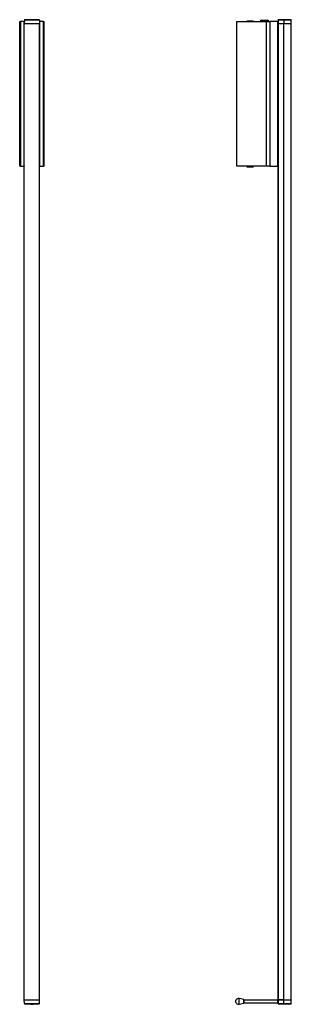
# Model space of a CAD drawing. Header units: millimetres. Extents: x 1013 to 1425, y 2031 to 3530.
import ezdxf

# ---------------------------------------------------------------- set-up
doc = ezdxf.new("R2010")
doc.units = ezdxf.units.MM
doc.header["$LTSCALE"] = 10

msp = doc.modelspace()

# ---------------------------------------------------------------- linework, layer by layer
at = {"color": 7, "linetype": 'Continuous', "lineweight": 25}
for p, q in [((1012.6, 3306.6), (1012.6, 3526.6)), ((1012.6, 3526.6), (1013.6, 3526.6)), ((1018.5, 3526.6), (1013.6, 3526.6)), ((1013.6, 3526.6), (1013.6, 3306.6)), ((1018.5, 3526.6), (1019.7, 3526.6)), ((1019, 3526.4), (1018.6, 3526.6)), ((1019.7, 3526.6), (1018.6, 3526.6)), ((1019, 3526.4), (1019, 3306.7)), ((1019, 3526.4), (1019.1, 3526.4)), ((1019, 3526.4), (1019.7, 3526.4)), ((1019.1, 3526.4), (1019.4, 3526.2)), ((1019.1, 3526.4), (1019.7, 3526.4)), ((1019.4, 3526.2), (1019.7, 3526.2)), ((1019.7, 3528.9), (1019.6, 3523.1)), ((1019.6, 2038.1), (1019.6, 3523.1)), ((1042.6, 3523.1), (1019.6, 3523.1)), ((1042.5, 3528.9), (1019.7, 3528.9)), ((1020.4, 3529.6), (1041.8, 3529.6)), ((1042.5, 3528.9), (1042.6, 3523.1)), ((1042.5, 3526.6), (1043.7, 3526.6)), ((1043.6, 3526.6), (1042.5, 3526.6)), ((1043.1, 3526.4), (1042.5, 3526.4)), ((1043.2, 3526.4), (1042.5, 3526.4)), ((1042.8, 3526.2), (1042.5, 3526.2)), ((1042.6, 2038.1), (1042.6, 3523.1)), ((1042.8, 3526.2), (1043.1, 3526.4)), ((1043.1, 3526.4), (1043.2, 3526.4)), ((1043.2, 3526.4), (1043.6, 3526.6)), ((1043.2, 3306.7), (1043.2, 3526.4)), ((1048.5, 3526.6), (1043.7, 3526.6)), ((1048.5, 3306.6), (1048.5, 3526.6)), ((1048.5, 3526.6), (1049.6, 3526.6)), ((1049.6, 3306.6), (1049.6, 3526.6)), ((1342.7, 3526.6), (1388, 3526.6)), ((1342.7, 3306.6), (1342.7, 3526.6)), ((1364.9, 3527.5), (1358, 3527.5)), ((1359.2, 3526.9), (1359.2, 3526.6)), ((1359.2, 3526.9), (1364.4, 3526.9)), ((1364.4, 3526.9), (1366.8, 3526.9)), ((1368, 3527.5), (1364.9, 3527.5)), ((1366.8, 3526.6), (1366.8, 3526.9)), ((1380.2, 3528.6), (1389.2, 3528.6)), ((1388, 3306.6), (1388, 3526.6)), ((1388, 3526.6), (1392.9, 3526.6)), ((1392.9, 3526.6), (1392.9, 3306.6)), ((1403.4, 3526.6), (1392.9, 3526.6)), ((1404.3, 3526.4), (1403.5, 3526.6)), ((1404.3, 3526.4), (1404.3, 3306.7)), ((1404.3, 3526.4), (1404.6, 3526.4)), ((1404.6, 3526.4), (1405, 3526.2)), ((1405.4, 3526.1), (1405, 3526.1)), ((1405.3, 3526.1), (1405.4, 3528.9)), ((1405.4, 3526.1), (1405.4, 3526)), ((1405.4, 3526), (1405.4, 3307.2)), ((1414, 3523.1), (1405.4, 3523.1)), ((1414, 3528.9), (1405.5, 3528.9)), ((1405.5, 2038.1), (1405.5, 3523.1)), ((1414, 3523.1), (1405.5, 3523.1)), ((1406.1, 3529.6), (1414, 3529.6)), ((1414, 3529.6), (1424.7, 3529.6)), ((1414, 3529.6), (1414, 3528.9)), ((1414, 3528.9), (1414, 3523.1)), ((1425.4, 3528.9), (1414, 3528.9)), ((1414, 2038.1), (1414, 3523.1)), ((1425.5, 3523.1), (1414, 3523.1)), ((1425.5, 3523.1), (1425.4, 3528.9)), ((1425.5, 2038.1), (1425.5, 3523.1)), ((1013.6, 3306.6), (1012.6, 3306.6)), ((1013.6, 3306.6), (1018.5, 3306.6)), ((1019.6, 3306.6), (1018.5, 3306.6)), ((1019, 3306.7), (1018.6, 3306.6)), ((1018.6, 3306.6), (1019.6, 3306.6)), ((1019.1, 3306.7), (1019, 3306.7)), ((1019, 3306.7), (1019.6, 3306.7)), ((1019.4, 3306.9), (1019.1, 3306.7)), ((1019.1, 3306.7), (1019.6, 3306.7)), ((1043.1, 3306.7), (1042.6, 3306.7)), ((1043.2, 3306.7), (1042.6, 3306.7)), ((1043.7, 3306.6), (1042.6, 3306.6)), ((1042.6, 3306.6), (1043.6, 3306.6)), ((1043.1, 3306.7), (1042.8, 3306.9)), ((1043.2, 3306.7), (1043.1, 3306.7)), ((1043.2, 3306.7), (1043.6, 3306.6)), ((1043.7, 3306.6), (1048.5, 3306.6)), ((1049.6, 3306.6), (1048.5, 3306.6)), ((1388, 3306.6), (1342.7, 3306.6)), ((1358, 3305.7), (1368, 3305.7)), ((1359.2, 3306.6), (1359.2, 3306.2)), ((1366.8, 3306.2), (1359.2, 3306.2)), ((1366.8, 3306.2), (1366.8, 3306.6)), ((1392.9, 3306.6), (1388, 3306.6)), ((1392.9, 3306.6), (1403.4, 3306.6)), ((1404.3, 3306.7), (1403.5, 3306.6)), ((1404.6, 3306.7), (1404.3, 3306.7)), ((1404.3, 3306.7), (1404.6, 3306.7)), ((1405, 3306.9), (1404.6, 3306.7)), ((1405.4, 3307), (1405, 3307)), ((1405.3, 2045.6), (1405.3, 3307)), ((1405.4, 3307), (1405.4, 3307.2)), ((1405.4, 3307), (1405.4, 2038.1)), ((1019.7, 2032.2), (1019.6, 2038.1)), ((1019.6, 2038.1), (1042.6, 2038.1)), ((1042.5, 2032.2), (1042.6, 2038.1)), ((1353.1, 2038.3), (1346.1, 2039.9)), ((1346.1, 2031.3), (1346.1, 2039.9)), ((1353.3, 2037.8), (1353.1, 2038.3)), ((1353.1, 2033), (1353.1, 2038.3)), ((1405.4, 2045.6), (1405.3, 2045.6)), ((1405.3, 2038.1), (1405.4, 2043.1)), ((1405.4, 2032.2), (1405.3, 2038.1)), ((1405.4, 2038.1), (1414, 2038.1)), ((1414, 2038.1), (1405.5, 2038.1)), ((1414, 2038.1), (1425.5, 2038.1)), ((1414, 2032.2), (1414, 2038.1)), ((1425.4, 2032.2), (1425.5, 2038.1)), ((1019.7, 2032.2), (1042.5, 2032.2)), ((1041.8, 2031.6), (1020.4, 2031.6)), ((1346.1, 2031.3), (1353.1, 2032.8)), ((1353.1, 2032.8), (1353.3, 2033.3)), ((1353.1, 2032.8), (1353.1, 2033)), ((1353.3, 2037.8), (1353.3, 2033.3)), ((1405, 2037.6), (1353.3, 2037.6)), ((1353.3, 2033.6), (1405.3, 2033.6)), ((1405.3, 2037.6), (1405.3, 2037.6)), ((1405.3, 2034.2), (1405.3, 2033.6)), ((1405.3, 2033.7), (1405.4, 2033.6)), ((1405.5, 2032.2), (1414, 2032.2)), ((1414, 2031.6), (1406.1, 2031.6)), ((1414, 2031.6), (1414, 2032.2)), ((1414, 2032.2), (1425.4, 2032.2)), ((1424.7, 2031.6), (1414, 2031.6))]:
    msp.add_line(p, q, dxfattribs=at)
at = {"color": 7, "linetype": 'Continuous', "lineweight": 25, "flags": 128}
for points in [[(1405.5, 3528.9), (1405.5, 3528.5), (1405.4, 3526.9), (1405.4, 3524.3)], [(1405.4, 2038.1), (1405.4, 2037.7), (1405.4, 2036.1), (1405.5, 2032.2)]]:
    msp.add_lwpolyline(points, dxfattribs=at)
at = {"color": 7, "linetype": 'Continuous', "lineweight": 25}
for centre, radius, start, end in [((1018.5, 3526.4), 0.181, 74.2094, 89.9018), ((1020.4, 3528.9), 0.7, 90, 179), ((1041.8, 3528.9), 0.7, 1, 90), ((1043.7, 3526.4), 0.181, 90.0982, 105.7906), ((1363, 3537.3), 11.1, 243.1723, 249.9365), ((1363, 3537.3), 11.1, 290.0635, 296.8277), ((1380.2, 3526.6), 2, 90, 180), ((1389.2, 3526.6), 2, 0, 90), ((1403.4, 3525.7), 0.825, 82.6233, 89.9979), ((1405.4, 3527.5), 1.37, 88.57, 91.43), ((1424.7, 3528.9), 0.7, 1, 90), ((1018.5, 3306.7), 0.181, 270.0982, 285.7906), ((1043.7, 3306.7), 0.181, 254.2094, 269.9018), ((1363, 3295.8), 11.1, 110.0635, 116.8277), ((1363, 3295.8), 11.1, 63.1723, 69.9365), ((1403.4, 3307.4), 0.825, 270.0021, 277.3767), ((1345.2, 2035.6), 4.4, 77.7971, 270), ((1020.4, 2032.3), 0.7, 181, 270), ((1031.1, 2035.6), 4.4, 245.38, 294.62), ((1031.1, 2035.6), 4.3, 248.4514, 291.5486), ((1041.8, 2032.3), 0.7, 270, 359), ((1345.2, 2035.6), 4.4, 270, 282.2029), ((1405.4, 2033.6), 1.37, 268.57, 271.43), ((1424.7, 2032.3), 0.7, 270, 359)]:
    msp.add_arc(centre, radius, start, end, dxfattribs=at)
for points, knots in [([(1019.4, 3526.2), (1019.5, 3526.2), (1019.5, 3526.2), (1019.6, 3526.1), (1019.6, 3526.1), (1019.7, 3526.1)], [0, 0, 0, 0, 0.250849, 0.565984, 1, 1, 1, 1]), ([(1042.5, 3526.1), (1042.6, 3526.1), (1042.6, 3526.1), (1042.7, 3526.2), (1042.7, 3526.2), (1042.8, 3526.2)], [0, 0, 0, 0, 0.434018, 0.749153, 1, 1, 1, 1]), ([(1405, 3526.2), (1405, 3526.2), (1405, 3526.2), (1405.1, 3526.1), (1405.2, 3526), (1405.3, 3526), (1405.4, 3526), (1405.4, 3526)], [0, 0, 0, 0, 0.057599, 0.129959, 0.332282, 0.621015, 1, 1, 1, 1]), ([(1405.4, 3528.9), (1405.4, 3528.9), (1405.4, 3529.1), (1405.5, 3529.2), (1405.6, 3529.4), (1405.8, 3529.5), (1406, 3529.5), (1406, 3529.6), (1406.1, 3529.6), (1406.1, 3529.6), (1406.1, 3529.6), (1406.1, 3529.6)], [0, 0, 0, 0, 0.175264, 0.373721, 0.50933, 0.752609, 0.891917, 0.951192, 0.977818, 0.994782, 1, 1, 1, 1]), ([(1406.1, 3529.6), (1406.1, 3529.6), (1406.1, 3529.6), (1406.1, 3529.6), (1406, 3529.6), (1406, 3529.5), (1405.8, 3529.5), (1405.7, 3529.4), (1405.6, 3529.2), (1405.5, 3529.1), (1405.5, 3528.9), (1405.5, 3528.9)], [0, 0, 0, 0, 0.005216, 0.02236, 0.049148, 0.108582, 0.247375, 0.490716, 0.626347, 0.824791, 1, 1, 1, 1]), ([(1019.6, 3307), (1019.6, 3307), (1019.5, 3307), (1019.5, 3306.9), (1019.5, 3306.9), (1019.4, 3306.9)], [0, 0, 0, 0, 0.275781, 0.679022, 1, 1, 1, 1]), ([(1042.8, 3306.9), (1042.7, 3306.9), (1042.7, 3306.9), (1042.7, 3307), (1042.6, 3307), (1042.6, 3307)], [0, 0, 0, 0, 0.3209805, 0.72422, 1, 1, 1, 1]), ([(1405.4, 3307.2), (1405.4, 3307.1), (1405.3, 3307.1), (1405.2, 3307.1), (1405.1, 3307), (1405, 3306.9), (1405, 3306.9), (1405, 3306.9)], [0, 0, 0, 0, 0.378986, 0.667718, 0.870041, 0.942401, 1, 1, 1, 1]), ([(1405.3, 2038.1), (1405.3, 2038.1), (1405.3, 2038.1), (1405.3, 2038.1), (1405.4, 2038.1), (1405.4, 2038.1)], [0, 0, 0, 0, 0.397704, 0.795408, 1, 1, 1, 1]), ([(1405.3, 2034.2), (1405.3, 2034.3), (1405.3, 2034.5), (1405.2, 2035.1), (1405.2, 2035.8), (1405.2, 2036.5), (1405.1, 2037), (1405.1, 2037.4), (1405.1, 2037.6), (1405, 2037.5), (1405, 2037.5)], [0, 0, 0, 0, 0.072137, 0.224766, 0.371729, 0.524566, 0.677131, 0.8241, 0.976996, 1, 1, 1, 1]), ([(1405.4, 2033.7), (1405.4, 2033.7), (1405.4, 2033.8), (1405.3, 2034), (1405.3, 2034.4), (1405.3, 2034.9), (1405.2, 2035.5), (1405.2, 2036), (1405.2, 2036.5), (1405.2, 2036.9), (1405.1, 2037.3), (1405.1, 2037.5), (1405.1, 2037.6), (1405.1, 2037.6), (1405.1, 2037.6)], [0, 0, 0, 0, 0.030616, 0.124004, 0.220535, 0.316856, 0.409686, 0.503155, 0.599712, 0.695999, 0.788757, 0.882306, 0.978888, 1, 1, 1, 1]), ([(1405.3, 2037.1), (1405.3, 2037.2), (1405.3, 2037.5), (1405.3, 2037.5), (1405.3, 2037.5)], [0, 0, 0, 0, 0.519471, 1, 1, 1, 1]), ([(1406.1, 2031.6), (1406.1, 2031.6), (1406.1, 2031.6), (1406.1, 2031.6), (1406, 2031.6), (1406, 2031.6), (1405.8, 2031.6), (1405.6, 2031.7), (1405.5, 2031.9), (1405.4, 2032), (1405.4, 2032.2), (1405.4, 2032.2)], [0, 0, 0, 0, 0.005218, 0.022182, 0.048808, 0.108083, 0.247391, 0.49067, 0.626279, 0.824736, 1, 1, 1, 1]), ([(1405.5, 2032.2), (1405.5, 2032.2), (1405.5, 2032), (1405.6, 2031.9), (1405.7, 2031.7), (1405.8, 2031.6), (1406, 2031.6), (1406, 2031.6), (1406.1, 2031.6), (1406.1, 2031.6), (1406.1, 2031.6), (1406.1, 2031.6)], [0, 0, 0, 0, 0.175209, 0.373653, 0.509284, 0.752625, 0.891418, 0.950852, 0.97764, 0.994784, 1, 1, 1, 1])]:
    msp.add_open_spline(points, degree=3, knots=knots, dxfattribs=at)

doc.saveas('drawing.dxf')
